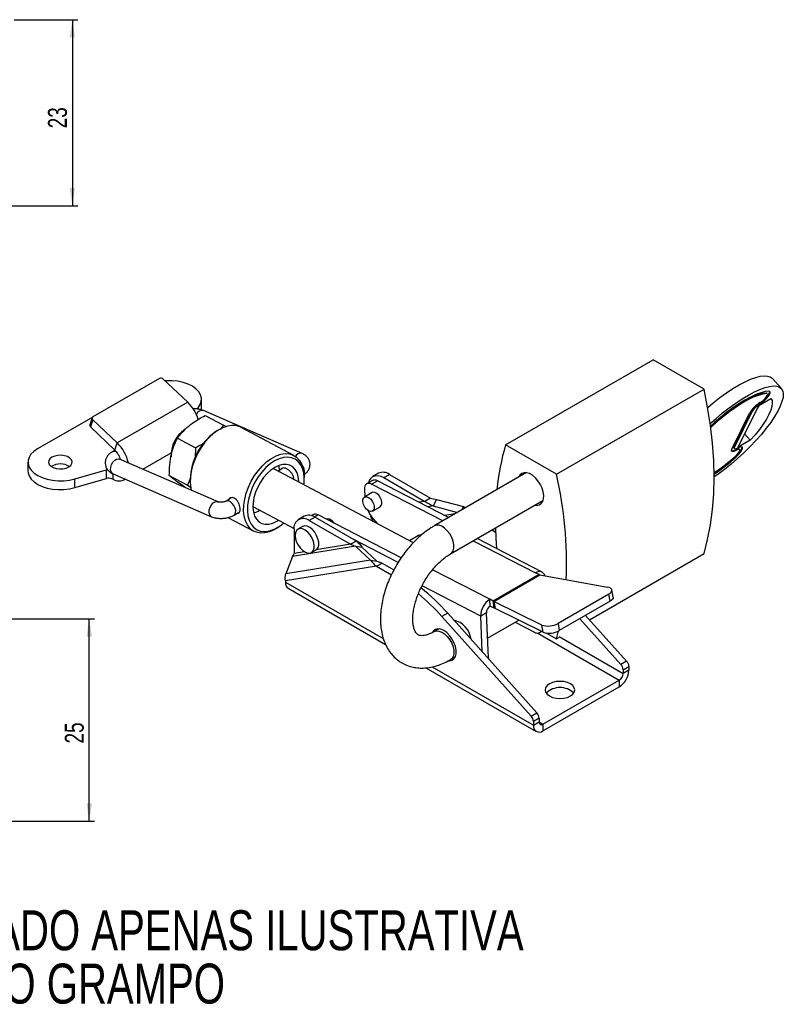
# Model space of a CAD drawing. Extents: x 26 to 267, y 57 to 181.
# Tile 4 of 4: x 173 to 267, y 57 to 179. Entities that reach past the tile are written whole.
import ezdxf

# ---------------------------------------------------------------- set-up
doc = ezdxf.new("R2010")
doc.units = 0
doc.header["$LTSCALE"] = 0.666667
doc.layers.get('0').update_dxf_attribs({"linetype": 'CONTINUOUS'})
doc.styles.add('SLDTEXTSTYLE0', font='TXT', dxfattribs={"width": 0.75})
doc.dimstyles.new('SLDDIMSTYLE0', dxfattribs={"dimtxt": 2.333333, "dimasz": 2.201333, "dimexe": 0, "dimexo": 0.0625, "dimgap": 0.583333, "dimtad": 1, "dimdec": 3, "dimrnd": 1e-09, "dimzin": 12, "dimtxsty": 'SLDTEXTSTYLE0', "dimsah": 1, "dimcen": 0.09, "dimazin": 3, "dimtfac": 1, "dimtdec": 3, "dimtofl": 0, "dimtmove": 0, "dimatfit": 3, "dimtolj": 1, "dimtzin": 12})
doc.dimstyles.new('SLDDIMSTYLE4', dxfattribs={"dimtxt": 2.333333, "dimasz": 2.201333, "dimexe": 0, "dimexo": 0.0625, "dimgap": 0.583333, "dimtad": 1, "dimdec": 0, "dimrnd": 1e-09, "dimzin": 12, "dimtxsty": 'SLDTEXTSTYLE0', "dimsah": 1, "dimcen": 0.09, "dimazin": 3, "dimtfac": 1, "dimtofl": 0, "dimtmove": 0, "dimatfit": 3, "dimtolj": 1, "dimtzin": 12})

# ---------------------------------------------------------------- blocks, each defined once
blk = doc.blocks.new('SW_NOTE_0')
at = {"color": 0, "linetype": 'CONTINUOUS', "char_height": 4.9389, "attachment_point": 1, "style": 'SLDTEXTSTYLE0'}
for s, insert in [('IMAGEM DO CADEADO APENAS ILUSTRATIVA', (0, 6.37)), ('NÃO ACOMPANHA O GRAMPO', (0, -0.22))]:
    blk.add_mtext(s, dxfattribs=dict(at, insert=insert))
blk = doc.blocks.new('_D_5')
at = {"color": 179, "linetype": 'CONTINUOUS'}
for p, q in [((170.93, 105.1), (182.03, 105.1)), ((181.37, 80.1), (181.37, 105.1)), ((170.93, 80.1), (182.03, 80.1))]:
    blk.add_line(p, q, dxfattribs=at)
for points in [[(181.37, 105.1), (181.03, 102.9), (181.71, 102.9)], [(181.37, 80.1), (181.71, 82.3), (181.03, 82.3)]]:
    blk.add_solid(points, dxfattribs=at)
at = {"color": 179, "linetype": 'CONTINUOUS', "insert": (178.36, 89.7, -9.75), "char_height": 2.333, "attachment_point": 1, "rotation": 90, "style": 'SLDTEXTSTYLE0'}
blk.add_mtext('25', dxfattribs=at)
blk = doc.blocks.new('_D_11')
at = {"color": 179, "linetype": 'CONTINUOUS'}
for p, q in [((172.09, 179.11), (179.95, 179.11)), ((179.29, 179.11), (179.29, 156.13)), ((171.51, 156.13), (179.95, 156.13))]:
    blk.add_line(p, q, dxfattribs=at)
for points in [[(179.29, 179.11), (178.95, 176.91), (179.62, 176.91)], [(179.29, 156.13), (179.62, 158.33), (178.95, 158.33)]]:
    blk.add_solid(points, dxfattribs=at)
at = {"color": 179, "linetype": 'CONTINUOUS', "insert": (176.28, 165.69, 0.1), "char_height": 2.333, "attachment_point": 1, "rotation": 90, "style": 'SLDTEXTSTYLE0'}
blk.add_mtext('23', dxfattribs=at)

msp = doc.modelspace()

# ---------------------------------------------------------------- linework, layer by layer
at = {"color": 7, "linetype": 'CONTINUOUS'}
for p, q in [((232.7971, 126.5778), (251.0247, 137.1004)), ((257.3101, 133.4719), (251.0247, 137.1004)), ((190.0664, 134.7972), (181.8168, 130.0348)), ((190.5265, 134.7203), (193.5454, 131.8542)), ((266.861, 133.5521), (265.7125, 134.8054)), ((239.0825, 122.9493), (257.3101, 133.4719)), ((264.9818, 132.9815), (265.0392, 132.9189)), ((265.1296, 132.89), (265.0722, 132.9527)), ((193.5454, 131.8542), (184.8244, 126.8197)), ((195.2449, 131.1224), (195.2449, 132.2111)), ((261.53, 126.3019), (264.0861, 131.4571)), ((264.119, 131.4761), (263.8928, 131.0671)), ((264.0613, 131.6131), (264.1187, 131.5504)), ((264.0861, 131.4571), (265.5782, 132.3184)), ((194.6858, 131.02), (194.8247, 131.1808)), ((195.2301, 130.9238), (195.2449, 131.1224)), ((207.6588, 125.5374), (195.4947, 130.8239)), ((195.7097, 130.2163), (197.9524, 129.0301)), ((260.7832, 126.1529), (262.9473, 130.5175)), ((261.04, 126.397), (263.2042, 130.7616)), ((261.0975, 126.3343), (263.2616, 130.6989)), ((263.2042, 130.7616), (263.2616, 130.6989)), ((181.8013, 130.0251), (174.9815, 126.0881)), ((181.7249, 129.9271), (181.4358, 129.0577)), ((181.8055, 129.6858), (181.5163, 128.8165)), ((184.8244, 126.8197), (181.8055, 129.6858)), ((197.9524, 129.0301), (197.5342, 128.501)), ((198.2273, 128.8422), (197.9524, 129.0301)), ((184.5353, 125.9504), (181.5163, 128.8165)), ((197.1106, 128.2865), (196.9055, 128.1464)), ((206.662, 125.275), (200.0681, 128.7626)), ((263.0221, 127.1632), (262.331, 127.9174)), ((184.5353, 125.9504), (184.8244, 126.8197)), ((192.2669, 127.4067), (194.5096, 126.2205)), ((239.0825, 122.9493), (232.7971, 126.5778)), ((263.0221, 127.1632), (261.53, 126.3019)), ((184.5604, 125.9261), (184.2324, 125.7368)), ((187.9787, 123.5962), (191.4822, 125.6187)), ((194.5096, 126.2205), (194.4602, 125.0359)), ((261.014, 126.1666), (261.0715, 126.1039)), ((261.04, 126.397), (261.0975, 126.3343)), ((261.2737, 125.9912), (261.3312, 125.9286)), ((261.7187, 126.011), (261.6612, 126.0736)), ((173.8099, 124.4553), (173.8099, 123.3665)), ((185.1238, 124.8369), (185.1218, 124.8377)), ((197.2879, 119.5504), (185.1238, 124.8369)), ((261.2279, 125.1589), (261.2853, 125.0962)), ((179.5947, 122.3887), (183.5087, 123.5152)), ((183.5087, 122.4265), (183.5087, 123.5152)), ((184.3267, 123.0027), (196.4907, 117.7161)), ((221.4099, 114.5048), (204.0862, 123.6678)), ((205.2906, 123.6911), (204.6937, 123.3465)), ((217.1209, 123.0783), (216.4138, 122.6701)), ((217.747, 122.5381), (218.4541, 122.9463)), ((218.4541, 122.9463), (223.5272, 120.0176)), ((235.381, 123.153), (223.9969, 116.5811)), ((179.5947, 121.3), (183.5087, 122.4265)), ((179.5947, 121.3), (179.5947, 122.3887)), ((184.2775, 122.3572), (184.1623, 122.4074)), ((185.6738, 122.2655), (185.8237, 122.3521)), ((191.2637, 122.8026), (193.5063, 121.6164)), ((193.8134, 122.3176), (193.5063, 121.6164)), ((193.8494, 122.3684), (193.849, 122.12)), ((207.9325, 122.3139), (207.9329, 122.5623)), ((216.349, 122.1802), (215.6419, 121.772)), ((216.2584, 121.7333), (216.9655, 122.1415)), ((225.0579, 117.1936), (216.2584, 121.7333)), ((225.765, 117.6018), (216.9655, 122.1415)), ((217.747, 122.5381), (222.8201, 119.6094)), ((193.5063, 121.6164), (193.9618, 121.3045)), ((216.3043, 120.6824), (215.3615, 120.1381)), ((215.367, 121.103), (215.409, 120.1656)), ((197.2732, 119.5564), (197.2879, 119.5504)), ((198.8051, 119.9471), (198.2678, 119.6369)), ((223.5272, 120.0176), (222.8201, 119.6094)), ((224.2868, 119.843), (223.8648, 119.0356)), ((224.2868, 119.843), (227.5849, 118.9606)), ((225.9967, 113.1169), (237.4103, 119.7058)), ((199.2677, 117.9048), (199.805, 118.215)), ((201.5926, 118.9533), (206.6722, 116.2666)), ((216.3614, 118.406), (217.3042, 118.9503)), ((223.8648, 119.0356), (226.8603, 118.2341)), ((227.5849, 118.9606), (227.3542, 118.5193)), ((227.5849, 118.9606), (227.8584, 118.8103)), ((198.5113, 117.6135), (201.7138, 115.9197)), ((207.9285, 117.7717), (207.2214, 117.3634)), ((209.2618, 117.6396), (208.5547, 117.2314)), ((208.5547, 117.2314), (213.6277, 114.3028)), ((209.0422, 117.9621), (208.8203, 117.834)), ((209.2618, 117.6396), (214.3349, 114.711)), ((219.9076, 112.636), (209.6588, 117.9234)), ((210.6474, 117.4168), (210.6443, 117.415)), ((210.8149, 117.4633), (210.6474, 117.4168)), ((216.104, 117.788), (216.4024, 117.1534)), ((216.45, 117.4617), (216.9745, 116.8508)), ((204.6713, 116.3958), (204.8764, 116.5359)), ((206.669, 116.1425), (206.669, 113.1841)), ((207.7214, 116.4974), (207.1557, 116.1708)), ((231.1285, 116.0794), (231.5616, 115.783)), ((213.6277, 114.3028), (214.3349, 114.711)), ((219.5262, 112.0598), (213.8947, 114.9651)), ((222.0595, 115.3965), (220.9429, 114.7519)), ((237.3263, 110.8616), (229.2804, 115.0125)), ((214.261, 114.0553), (206.5002, 112.8077)), ((208.8222, 113.284), (209.3879, 113.6105)), ((214.261, 114.0553), (216.1155, 112.3395)), ((214.261, 114.0553), (215.0638, 113.9548)), ((215.0638, 113.9548), (216.9183, 112.2391)), ((243.1719, 104.9873), (257.3101, 113.1491)), ((206.5002, 112.8077), (205.6743, 110.661)), ((216.1155, 112.3395), (205.6743, 110.661)), ((216.1155, 112.3395), (216.9183, 112.2391)), ((216.8445, 111.5833), (217.5516, 111.9915)), ((217.5516, 111.9915), (219.0036, 111.1533)), ((216.8445, 111.5833), (205.6011, 109.7759)), ((216.8445, 111.5833), (218.6904, 110.5177)), ((236.9291, 110.5539), (236.4996, 110.7755)), ((205.6011, 109.7759), (205.6011, 109.6364)), ((236.9291, 110.5539), (231.2723, 107.2883)), ((231.3468, 107.2506), (237.0174, 110.5242)), ((236.9291, 110.5539), (237.0174, 110.5242)), ((237.0174, 110.5242), (245.3985, 109.014)), ((205.9464, 108.8733), (217.9718, 101.9312)), ((246.0913, 107.7787), (245.9318, 108.6663)), ((230.8803, 106.6728), (230.8427, 107.5099)), ((231.2723, 107.2883), (230.8427, 107.5099)), ((231.2723, 107.2883), (231.3098, 106.4512)), ((231.3468, 107.2506), (231.2723, 107.2883)), ((237.2791, 104.3268), (231.3468, 107.2506)), ((231.3468, 107.2506), (231.5063, 106.363)), ((245.538, 108.1458), (239.2786, 104.5323)), ((245.6975, 107.2582), (239.4382, 103.6447)), ((245.6975, 107.2582), (245.538, 108.1458)), ((230.4339, 105.8426), (229.7268, 105.4344)), ((230.6841, 100.2623), (230.4339, 105.8426)), ((231.3098, 106.4512), (230.8803, 106.6728)), ((231.5063, 106.363), (231.3098, 106.4512)), ((237.4387, 103.4392), (231.5063, 106.363)), ((225.6505, 105.7841), (224.9433, 105.3758)), ((224.9433, 105.3758), (235.9703, 93.0678)), ((225.6505, 105.7841), (236.6775, 93.476)), ((226.4668, 104.9423), (226.4258, 104.9186)), ((229.925, 101.0129), (229.7268, 105.4344)), ((230.575, 102.6952), (234.4313, 104.9214)), ((234.0033, 104.6743), (236.3923, 103.4418)), ((241.9847, 105.1149), (247.0484, 99.463)), ((242.6918, 105.5231), (247.7555, 99.8712)), ((224.5812, 103.8538), (223.9969, 103.5164)), ((224.494, 103.8589), (224.4549, 103.7808)), ((237.0089, 103.4031), (237.2405, 103.5369)), ((237.4387, 103.4392), (237.2791, 104.3268)), ((239.0825, 102.6265), (239.3496, 103.5969)), ((239.2786, 104.5323), (239.4382, 103.6447)), ((237.8682, 103.3275), (239.0825, 102.6265)), ((239.0825, 102.6265), (239.373, 102.7942)), ((225.9967, 100.0522), (226.581, 100.3896)), ((226.4547, 100.3166), (226.5419, 100.3115)), ((230.6841, 100.2623), (230.6848, 100.1648)), ((247.7555, 99.8712), (247.0484, 99.463)), ((222.9668, 99.0476), (236.5876, 91.1845)), ((247.3204, 98.8126), (248.0275, 99.2208)), ((247.3204, 98.8126), (247.3204, 98.3428)), ((248.0275, 98.751), (247.3204, 98.3428)), ((248.0275, 99.2208), (248.0275, 98.751)), ((237.4209, 92.0835), (246.849, 97.5263)), ((246.849, 97.5263), (246.849, 96.7097)), ((237.4209, 91.267), (246.849, 96.7097)), ((235.9703, 93.0678), (236.6775, 93.476)), ((236.9495, 92.8256), (236.2424, 92.4174)), ((236.9495, 92.8256), (236.9495, 92.3558)), ((236.2424, 92.4174), (236.2424, 91.9476)), ((236.2424, 91.9476), (236.9495, 92.3558)), ((237.4209, 92.0835), (237.4209, 91.267))]:
    msp.add_line(p, q, dxfattribs=at)
at = {"color": 8, "linetype": 'CONTINUOUS'}
for p, q in [((194.8247, 131.1808), (194.8247, 131.005)), ((184.2775, 123.028), (184.2775, 122.3572)), ((222.8201, 119.6094), (222.0985, 119.4934)), ((223.8648, 119.0356), (223.1947, 118.9279)), ((226.5491, 118.0545), (225.2824, 117.8508)), ((209.6588, 117.9234), (209.2138, 117.6666)), ((216.1866, 117.8013), (216.104, 117.788)), ((225.8368, 117.6433), (225.7209, 117.6246)), ((228.8115, 114.7418), (236.4996, 110.7755)), ((207.9496, 113.39), (206.669, 113.1841)), ((213.6277, 114.3028), (209.4116, 113.625)), ((230.8427, 107.5099), (223.7841, 111.1514)), ((205.6011, 109.6364), (217.6949, 102.6548)), ((229.7268, 105.4344), (222.4843, 109.1708)), ((236.7768, 103.3408), (246.849, 97.5263)), ((239.4158, 102.906), (247.3204, 98.3428)), ((230.627, 100.2293), (230.6841, 100.2623)), ((223.7382, 99.1661), (236.2424, 91.9476)), ((236.9495, 92.3557), (237.4209, 92.0835))]:
    msp.add_line(p, q, dxfattribs=at)
at = {"color": 7, "linetype": 'CONTINUOUS', "flags": 128}
for points in [[(257.7634, 131.2039), (258.4566, 131.7811), (259.2743, 132.4183), (260.0861, 133.0038), (260.8815, 133.5299), (261.6498, 133.9899), (262.381, 134.3775), (263.0654, 134.6876), (263.6941, 134.9163), (264.2587, 135.0604), (264.7518, 135.1182), (265.1669, 135.0887), (265.4986, 134.9724), (265.7125, 134.8054)], [(194.8247, 131.1808), (195.0821, 131.5589), (195.2207, 131.9573), (195.2362, 132.3634), (195.1282, 132.7649), (194.9, 133.1492), (194.5586, 133.5045), (194.1147, 133.8197), (193.5819, 134.0852), (192.9768, 134.2926), (192.3181, 134.4356), (191.6261, 134.5098), (190.9224, 134.5128), (190.7554, 134.5029)], [(258.0825, 129.2136), (258.7922, 129.8475), (259.605, 130.5278), (260.4227, 131.1649), (261.2346, 131.7504), (262.0299, 132.2766), (262.7982, 132.7365), (263.5294, 133.1241), (264.2139, 133.4343), (264.8425, 133.663), (265.4071, 133.8071), (265.9002, 133.8648), (266.3154, 133.8354), (266.647, 133.7191), (266.8908, 133.5176), (267.0436, 133.2335), (267.1033, 132.8705), (267.0692, 132.4334), (266.9417, 131.928), (266.7225, 131.3609), (266.4144, 130.7397), (266.0216, 130.0724), (265.5492, 129.3679), (265.0034, 128.6354), (264.3915, 127.8847), (263.7214, 127.1255), (263.002, 126.368), (262.2428, 125.622), (261.4539, 124.8974), (260.6454, 124.2038), (259.8283, 123.5502), (259.0131, 122.9454), (258.5672, 122.6348)], [(257.3101, 113.1491), (257.7607, 114.8817), (258.1127, 116.6975), (258.3649, 118.5908), (258.5166, 120.5553), (258.5672, 122.5848), (258.5166, 124.6727), (258.3649, 126.8124), (258.1127, 128.9968), (257.7607, 131.219), (257.3101, 133.4719)], [(265.3203, 133.234), (264.8516, 133.1747), (264.3132, 133.0308), (263.7129, 132.8042), (263.0593, 132.4982), (262.3617, 132.1173), (261.63, 131.6667), (260.8748, 131.153), (260.1068, 130.5835), (259.337, 129.9663), (258.5764, 129.3103), (258.126, 128.8992)], [(264.9818, 132.9815), (264.5063, 132.9189), (263.9565, 132.7654), (263.3413, 132.5234), (262.6707, 132.1968), (261.9555, 131.7911), (261.2073, 131.3127), (260.4383, 130.7694), (259.661, 130.17), (258.8879, 129.5242), (258.1334, 128.8443)], [(265.0392, 132.9189), (264.5637, 132.8562), (264.0139, 132.7027), (263.3987, 132.4607), (262.7281, 132.1342), (262.0129, 131.7284), (261.2647, 131.25), (260.4958, 130.7067), (259.7184, 130.1073), (258.9453, 129.4616), (258.189, 128.7799), (258.1472, 128.7407)], [(264.0613, 131.6131), (264.3698, 131.8184), (264.6851, 132.0795), (264.9753, 132.3699), (265.2113, 132.6604), (265.3691, 132.9216), (265.4329, 133.1273), (265.4226, 133.2162)], [(264.1187, 131.5504), (264.4272, 131.7558), (264.7425, 132.0168), (265.0327, 132.3072), (265.2687, 132.5977), (265.4265, 132.859), (265.4904, 133.0646), (265.4537, 133.194), (265.3203, 133.234)], [(264.2465, 131.8082), (264.45, 131.9437), (264.658, 132.1159), (264.8495, 132.3075), (265.0052, 132.4991), (265.1093, 132.6714), (265.1514, 132.8071), (265.1272, 132.8925), (265.0392, 132.9189)], [(265.0722, 132.9527), (265.0698, 132.9551), (264.9818, 132.9815)], [(265.5782, 132.3184), (265.7078, 132.0614), (265.7469, 131.7284), (265.6949, 131.3245), (265.5526, 130.8562), (265.3222, 130.3309), (265.0075, 129.7568), (264.6133, 129.1431), (264.1459, 128.4995), (263.6127, 127.836), (263.0221, 127.1632)], [(200.0681, 128.7626), (199.9666, 128.8125), (199.4965, 128.9586), (198.9818, 128.9904), (198.4345, 128.9073), (197.8676, 128.7111), (197.2942, 128.4065), (196.7279, 128.0006), (196.1819, 127.5029), (195.6689, 126.9251), (195.2011, 126.2807), (194.7894, 125.5849), (194.4434, 124.8539), (194.1713, 124.1049), (193.9794, 123.3554), (193.8722, 122.623), (193.8522, 121.9249)], [(174.9815, 126.0881), (174.5296, 125.7766), (174.1792, 125.4243), (173.9412, 125.042), (173.8229, 124.6415), (173.8281, 124.2352), (173.9565, 123.8358), (174.2043, 123.4555), (174.5636, 123.1061), (175.0234, 122.7986), (175.5695, 122.5423), (176.1849, 122.3452), (176.8507, 122.2135), (177.5461, 122.1511), (178.2497, 122.1601), (178.9397, 122.2401), (179.5947, 122.3887)], [(178.847, 123.8566), (179.0972, 124.0495), (179.2431, 124.2753), (179.2728, 124.5157), (179.1841, 124.7511), (178.984, 124.9627), (178.6889, 125.1331), (178.3225, 125.2486), (177.9145, 125.2998), (177.4981, 125.2826), (177.107, 125.1984), (176.7728, 125.054), (176.5226, 124.861), (176.3768, 124.6352), (176.347, 124.3949), (176.4357, 124.1594), (176.6358, 123.9479), (176.931, 123.7775), (177.2974, 123.662), (177.7053, 123.6107), (178.1217, 123.6279), (178.5128, 123.7121), (178.847, 123.8566)], [(200.4461, 118.4372), (200.4661, 119.1353), (200.5733, 119.8677), (200.7652, 120.6172), (201.0373, 121.3662), (201.3833, 122.0972), (201.795, 122.793), (202.2628, 123.4374), (202.7758, 124.0152), (203.3218, 124.5129), (203.8881, 124.9188), (204.4615, 125.2234), (205.0284, 125.4196), (205.5757, 125.5028), (206.0904, 125.4709), (206.5605, 125.3249), (206.975, 125.068), (207.3242, 124.7063), (207.5999, 124.2484), (207.7956, 123.7048), (207.9067, 123.0884), (207.9329, 122.5623)], [(261.3312, 125.9286), (261.1582, 125.8391), (261.0063, 125.7822), (260.8814, 125.76), (260.7881, 125.7734), (260.7302, 125.8219), (260.7098, 125.9036), (260.7277, 126.0154), (260.7832, 126.1529)], [(261.2737, 125.9912), (261.1008, 125.9018), (260.9489, 125.8449), (260.8239, 125.8227), (260.7307, 125.8361), (260.721, 125.8405)], [(261.014, 126.1666), (261.0051, 126.1786), (260.9916, 126.2325), (261.0034, 126.3063), (261.04, 126.397)], [(261.459, 126.1863), (261.3449, 126.1273), (261.2447, 126.0898), (261.1622, 126.0751), (261.1007, 126.084), (261.0625, 126.116), (261.049, 126.1699), (261.0608, 126.2436), (261.0975, 126.3343)], [(261.2166, 125.2094), (261.4118, 125.3993), (261.574, 125.5922), (261.6866, 125.7686), (261.7384, 125.9107), (261.7241, 126.0042), (261.6453, 126.0398), (261.5097, 126.0136), (261.3312, 125.9286)], [(261.2853, 125.0962), (261.5813, 125.3841), (261.827, 125.6764), (261.9977, 125.9438), (262.0763, 126.1593), (262.0546, 126.301), (261.9351, 126.3549), (261.7296, 126.3153), (261.459, 126.1863)], [(207.8911, 121.6553), (207.9092, 121.8258), (207.9295, 122.4968), (207.8633, 123.1179), (207.7125, 123.6739), (207.4807, 124.1511), (207.1736, 124.5377), (206.7988, 124.8242), (206.3655, 125.0035), (205.8844, 125.0713), (205.3673, 125.0259), (204.827, 124.8684), (204.2767, 124.6026), (203.73, 124.2351), (203.2004, 123.775), (202.701, 123.2336), (202.2439, 122.6242), (201.8405, 121.9618), (201.5007, 121.2627), (201.2329, 120.5442), (201.0436, 119.824), (200.9375, 119.1197), (200.9173, 118.4487), (200.9173, 118.4487)], [(207.2542, 121.9922), (207.2518, 122.1056), (207.1883, 122.6593), (207.0408, 123.1466), (206.8137, 123.5526), (206.514, 123.8651), (206.1508, 124.0745), (205.7351, 124.1744), (205.2796, 124.1619), (204.798, 124.0373), (204.305, 123.8044), (203.8157, 123.4702), (203.3448, 123.045), (202.9067, 122.5416), (202.5147, 121.9754), (202.1806, 121.3635), (201.9147, 120.7245), (201.7251, 120.0779), (201.6174, 119.4433), (201.595, 118.8399), (201.6585, 118.2862), (201.806, 117.7989), (202.0331, 117.3929), (202.3328, 117.0804), (202.696, 116.871), (203.1117, 116.7711), (203.5672, 116.7836), (204.0488, 116.9082), (204.5417, 117.1411), (204.7606, 117.2777)], [(173.8099, 123.3665), (173.8281, 123.1465), (173.9565, 122.747), (174.2043, 122.3668), (174.5636, 122.0174), (175.0234, 121.7099), (175.5695, 121.4536), (176.1849, 121.2565), (176.8507, 121.1248), (177.5461, 121.0624), (178.2497, 121.0714), (178.9397, 121.1514), (179.5947, 121.3)], [(183.5087, 123.5152), (183.5874, 123.5344), (183.6308, 123.5421)], [(204.8914, 123.4606), (204.8333, 123.9049), (204.8028, 124.0391)], [(205.1275, 123.117), (205.0504, 123.1711), (204.8423, 123.2679)], [(236.4141, 119.1308), (236.645, 119.1058), (236.9498, 119.1614), (237.2002, 119.3233), (237.3826, 119.5828), (237.4873, 119.926), (237.5085, 120.3344), (237.4451, 120.7859), (237.3006, 121.2562), (237.0827, 121.7199), (236.8032, 122.152), (236.4772, 122.5293), (236.1222, 122.8314), (235.7574, 123.0421), (235.4023, 123.1498), (235.0763, 123.149), (234.7968, 123.0395), (234.579, 122.8273), (234.4712, 122.6278)], [(193.8522, 121.9249), (193.92, 121.2774), (193.984, 120.9863)], [(216.2584, 121.7333), (216.0757, 121.8067), (215.9019, 121.8343), (215.7438, 121.8151), (215.6074, 121.7499), (215.4979, 121.6412), (215.4195, 121.4931), (215.3753, 121.3114), (215.367, 121.103)], [(215.9139, 121.929), (216.005, 122.1996), (216.1792, 122.4755), (216.4137, 122.67), (216.6994, 122.7759), (217.0254, 122.7889), (217.3792, 122.7086), (217.747, 122.5381)], [(217.5103, 119.4521), (217.4549, 119.7603), (217.321, 120.0754), (217.1248, 120.3591), (216.8899, 120.5774), (216.6447, 120.704), (216.4187, 120.7234), (216.3043, 120.6824)], [(215.8614, 120.0886), (216.1033, 119.8998), (216.3159, 119.6352), (216.4738, 119.3268), (216.5578, 119.0119), (216.5578, 118.7283), (216.4738, 118.5103), (216.3159, 118.3842), (216.1033, 118.3652), (215.8614, 118.4556), (215.6196, 118.6444), (215.4069, 118.909), (215.249, 119.2173), (215.1651, 119.5323), (215.1651, 119.8159), (215.249, 120.0339), (215.4069, 120.16), (215.6196, 120.179), (215.8614, 120.0886)], [(204.6713, 116.3958), (204.201, 116.1103), (203.6292, 115.8592), (203.0705, 115.7191), (202.5379, 115.6934), (202.0441, 115.7826), (201.6004, 115.9846), (201.2175, 116.2948), (200.9041, 116.7058), (200.6677, 117.2081), (200.5139, 117.7897), (200.4461, 118.4372)], [(200.9173, 118.4487), (200.9834, 117.8276), (201.1343, 117.2716), (201.3661, 116.7944), (201.6732, 116.4078), (202.048, 116.1213), (202.4813, 115.942), (202.9624, 115.8742), (203.4795, 115.9196), (204.0198, 116.0771), (204.5701, 116.3429), (205.1168, 116.7104), (205.3975, 116.9408)], [(207.4348, 116.2484), (207.1747, 116.1813), (206.9751, 116.0064), (206.8506, 115.7367), (206.8105, 115.3921), (206.8579, 114.9982), (206.9891, 114.5842), (207.1945, 114.1809), (207.4588, 113.818), (207.7625, 113.5227), (208.0829, 113.3166), (208.3963, 113.2152), (208.6796, 113.226), (208.9116, 113.3481), (209.0752, 113.5725), (209.1583, 113.8826), (209.1546, 114.2553), (209.0645, 114.663), (208.8946, 115.0755), (208.6575, 115.4622), (208.3709, 115.7944), (208.0559, 116.0475), (207.736, 116.2026), (207.4348, 116.2484)], [(208.0005, 116.575), (207.7404, 116.5079), (207.7214, 116.4974)], [(209.3879, 113.6106), (209.4773, 113.6747), (209.6409, 113.8991), (209.724, 114.2091), (209.7203, 114.5819), (209.6301, 114.9896), (209.4602, 115.4021), (209.2232, 115.7888), (208.9365, 116.121), (208.6216, 116.3741), (208.3016, 116.5292), (208.0005, 116.575)], [(231.5479, 116.3216), (231.5906, 115.0542), (231.6692, 113.7801)], [(222.3672, 115.4272), (222.1739, 115.4375), (222.0595, 115.3965)], [(245.538, 108.1458), (245.7194, 108.2697), (245.8493, 108.401), (245.9214, 108.5338), (245.9325, 108.6617), (245.8821, 108.7788), (245.7724, 108.8795), (245.6086, 108.9591), (245.3985, 109.014)], [(246.0913, 107.7787), (246.0921, 107.7741), (246.081, 107.6462), (246.0088, 107.5134), (245.879, 107.3821), (245.6975, 107.2582)], [(225.7462, 99.9086), (225.8764, 99.9036), (226.1803, 99.9704), (226.4253, 100.1482), (226.5969, 100.4268), (226.6853, 100.7899), (226.6853, 101.2164), (226.5969, 101.6815), (226.4253, 102.1582), (226.1803, 102.6188), (225.8764, 103.0366), (225.531, 103.3872), (225.1644, 103.6503), (224.7977, 103.8105), (224.4524, 103.8586), (224.1484, 103.7918), (223.9035, 103.614), (223.7827, 103.4431)], [(238.2223, 95.5669), (238.602, 95.3987), (239.0442, 95.293), (239.5187, 95.2569), (239.9932, 95.293), (240.4353, 95.3987), (240.815, 95.5669), (241.1064, 95.7861), (241.2895, 96.0413), (241.352, 96.3153), (241.2895, 96.5892), (241.1064, 96.8444), (240.815, 97.0636), (240.4353, 97.2318), (239.9932, 97.3376), (239.5187, 97.3736), (239.0442, 97.3376), (238.602, 97.2318), (238.2223, 97.0636), (237.9309, 96.8444), (237.7478, 96.5892), (237.6853, 96.3153), (237.7478, 96.0413), (237.9309, 95.7861), (238.2223, 95.5669)]]:
    msp.add_lwpolyline(points, dxfattribs=at)
at = {"color": 8, "linetype": 'CONTINUOUS', "flags": 128}
for points in [[(184.3267, 123.0027), (184.2393, 123.054), (184.0905, 123.2419), (184.0181, 123.5116), (184.0311, 123.8305), (184.1278, 124.1602), (184.2966, 124.4609), (184.5171, 124.6963), (184.7627, 124.8381), (185.0037, 124.8691), (185.1238, 124.8369)], [(196.4905, 117.7162), (196.4033, 117.7675), (196.2545, 117.9554), (196.1822, 118.2251), (196.1952, 118.544), (196.2919, 118.8736), (196.4606, 119.1743), (196.6811, 119.4097), (196.9267, 119.5515), (197.1677, 119.5825), (197.2732, 119.5564)], [(199.2678, 117.9049), (199.3611, 117.9842), (199.4569, 118.19), (199.4695, 118.4659), (199.3976, 118.7786), (199.2496, 119.0903), (199.0436, 119.3635), (198.8042, 119.5653), (198.5605, 119.6712), (198.3418, 119.6685), (198.2762, 119.6416)], [(226.0001, 113.1189), (226.1409, 113.2286), (226.3117, 113.4887), (226.3998, 113.8343), (226.3998, 114.2437), (226.3117, 114.6911), (226.1409, 115.1484), (225.8982, 115.5869), (225.5989, 115.979), (225.2618, 116.3002), (224.908, 116.5301), (224.5598, 116.6544), (224.239, 116.6653), (223.9963, 116.5808)], [(223.9971, 103.5165), (224.239, 103.6006), (224.5598, 103.5898), (224.908, 103.4655), (225.2618, 103.2355), (225.5989, 102.9144), (225.8982, 102.5222), (226.1409, 102.0838), (226.3117, 101.6264), (226.3998, 101.179), (226.3998, 100.7697), (226.3117, 100.4241), (226.1409, 100.1639), (225.9962, 100.0519)]]:
    msp.add_lwpolyline(points, dxfattribs=at)
at = {"color": 7, "linetype": 'CONTINUOUS'}
for centre, radius, start, end in [((190.2407, 134.4255), 0.4106, 45.894787, 115.121764), ((190.0898, 128.2761), 4.9743, 16.899565, 45.997658), ((266.0962, 128.6471), 3.6625, 120.334, 149.289807), ((265.2816, 129.5277), 2.4162, 120.333995, 149.289774), ((265.339, 129.465), 2.4162, 120.334149, 149.289712), ((181.6609, 128.9988), 0.2327, 165.345617, 231.596783), ((181.9253, 129.8566), 0.2087, 121.322498, 234.950025), ((195.4028, 125.2497), 3.9275, 123.767236, 182.16341), ((201.2693, 122.141), 7.4234, 126.00384, 178.245072), ((181.4123, 123.2708), 4.9231, 12.826476, 46.124977), ((262.475, 118.0006), 30.8925, 163.880148, 174.34043), ((182.6053, 123.9562), 2.7751, 17.262502, 45.937019), ((260.3769, 126.5748), 1.652, 301.007881, 351.726189), ((261.5331, 125.7239), 0.3725, 69.875049, 134.132692), ((177.8099, 122.082), 2.1464, 58.440933, 121.55908), ((245.2337, 143.1178), 24.0034, 303.732885, 311.748246), ((244.1759, 144.2879), 25.626, 304.157967, 311.714522), ((244.2784, 144.1704), 25.555, 303.991167, 311.720864), ((217.673, 121.8559), 1.3413, 54.382435, 114.307136), ((191.4422, 111.9888), 48.8848, 357.592752, 12.956437), ((183.805, 121.373), 1.0944, 70.942351, 105.708763), ((185.0418, 123.4902), 1.3668, 235.998871, 304.11695), ((216.6225, 121.606), 0.636, 57.357046, 115.468184), ((200.9383, 119.6842), 0.7779, 328.719052, 15.921712), ((217.0174, 119.3614), 0.5012, 304.90268, 10.426511), ((200.539, 121.2492), 3.3038, 290.371016, 304.402662), ((209.3157, 117.3879), 0.636, 57.357046, 115.468184), ((219.9064, 120.4121), 4.5444, 204.773449, 220.483425), ((207.8186, 116.329), 1.1646, 50.796715, 189.214014), ((208.4806, 116.5493), 1.3413, 54.382435, 114.307136), ((210.6565, 116.4), 1.075, 29.205471, 81.530703), ((236.9624, 110.1799), 0.7543, 17.310895, 127.846807), ((206.3924, 109.5348), 0.7978, 172.680711, 236.007145), ((205.0254, 87.4198), 27.6159, 41.681365, 51.144438), ((204.0223, 86.717), 28.0329, 41.728809, 50.038721), ((232.1773, 105.4545), 2.4506, 122.996934, 180.469571), ((231.4141, 105.8507), 0.9803, 122.996938, 180.469567), ((225.7091, 102.179), 2.8485, 7.872406, 76.384343), ((236.7212, 103.8953), 0.5602, 234.04963, 324.319769), ((238.0474, 106.6807), 2.4761, 251.923941, 299.815783), ((238.207, 105.7931), 2.4761, 251.923841, 299.815827), ((246.9937, 99.1704), 1.0351, 2.791331, 42.610109), ((245.4688, 98.8674), 2.5613, 302.605483, 357.394511), ((246.2866, 98.7622), 1.0351, 2.791331, 42.610109), ((246.2969, 98.3893), 1.0245, 302.605492, 357.3945), ((239.5187, 94.2383), 2.376, 44.611548, 135.388456), ((235.2086, 92.367), 1.0351, 2.791331, 42.610109), ((235.9157, 92.7752), 1.0351, 2.791331, 42.610109), ((236.9609, 91.831), 0.7278, 170.785985, 309.203281), ((237.2369, 92.3091), 0.2911, 170.786007, 309.203265)]:
    msp.add_arc(centre, radius, start, end, dxfattribs=at)
at = {"color": 8, "linetype": 'CONTINUOUS'}
for centre, radius, start, end in [((195.353, 130.0156), 0.8207, 80.052232, 155.424411), ((184.44, 125.2089), 0.5672, 48.281346, 111.494221), ((207.4784, 124.8395), 0.7208, 75.514836, 152.739237), ((206.6793, 123.2935), 1.2701, 346.649315, 38.824146)]:
    msp.add_arc(centre, radius, start, end, dxfattribs=at)
at = {"color": 7, "linetype": 'CONTINUOUS'}
for points, knots in [([(192.2669, 127.4067), (192.3501, 127.5186), (192.6364, 127.9041), (193.2148, 128.549), (194.0282, 129.2245), (194.8786, 129.7773), (195.4316, 130.0694), (195.7097, 130.2163)], [0, 0, 0, 0, 0.10328111, 0.35563238, 0.6140411, 0.80591561, 1, 1, 1, 1]), ([(195.4947, 130.8239), (195.4104, 130.8571), (195.1848, 130.9459), (194.7818, 131.0219), (194.4303, 131.0551), (194.2408, 131.0375), (194.2164, 131.0352)], [0, 0, 0, 0, 0.21770034, 0.5820247, 0.94617741, 1, 1, 1, 1]), ([(191.2637, 122.8026), (191.2718, 123.244), (191.2881, 124.1363), (191.4906, 125.3641), (191.8256, 126.463), (192.1189, 127.0902), (192.2669, 127.4067)], [0, 0, 0, 0, 0.26460237, 0.53494231, 0.7653403, 1, 1, 1, 1]), ([(195.5754, 126.8381), (195.3719, 126.7069), (195.0318, 126.4875), (194.6593, 126.297), (194.5096, 126.2205)], [0, 0, 0, 0, 0.59824596, 1, 1, 1, 1]), ([(184.2324, 125.7368), (184.1544, 125.6881), (183.9588, 125.5662), (183.7017, 125.3263), (183.4852, 125.012), (183.3578, 124.6665), (183.324, 124.2952), (183.3944, 123.9288), (183.5595, 123.6), (183.7934, 123.3302), (184.054, 123.1333), (184.2448, 123.0419), (184.3267, 123.0027)], [0, 0, 0, 0, 0.07802014, 0.19552848, 0.30310391, 0.40615738, 0.50764249, 0.61615649, 0.71818093, 0.81827761, 0.92199369, 1, 1, 1, 1]), ([(207.8827, 122.8887), (207.9163, 122.9102), (208.0665, 123.006), (208.2829, 123.2147), (208.5005, 123.5279), (208.6276, 123.8736), (208.6615, 124.2449), (208.591, 124.6113), (208.4259, 124.9401), (208.192, 125.2099), (207.9314, 125.4067), (207.7407, 125.4982), (207.6588, 125.5374)], [0, 0, 0, 0, 0.03548904, 0.15841805, 0.27095596, 0.37876334, 0.48492994, 0.59844974, 0.70518056, 0.80989471, 0.91839525, 1, 1, 1, 1]), ([(205.1441, 123.6065), (205.1665, 123.6502), (205.2187, 123.752), (205.374, 123.7942), (205.593, 123.7473), (205.8507, 123.6049), (206.1128, 123.3912), (206.3516, 123.1198), (206.524, 122.8115), (206.6051, 122.5386), (206.5834, 122.3978), (206.5761, 122.3508)], [0, 0, 0, 0, 0.09204263, 0.21438181, 0.33743124, 0.45679146, 0.57389722, 0.69359992, 0.81673878, 0.93889954, 1, 1, 1, 1]), ([(193.3032, 121.2821), (193.1512, 121.3857), (192.7046, 121.6898), (192.1341, 122.1014), (191.6111, 122.5033), (191.3802, 122.7022), (191.2637, 122.8026)], [0, 0, 0, 0, 0.1595609, 0.46851512, 0.73182234, 1, 1, 1, 1]), ([(198.2678, 119.6369), (198.2507, 119.6277), (198.211, 119.6062), (198.0971, 119.5626), (197.9326, 119.5216), (197.7331, 119.4966), (197.5404, 119.4975), (197.3936, 119.5173), (197.3141, 119.5396), (197.2949, 119.5475), (197.2879, 119.5504)], [0, 0, 0, 0, 0.094030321, 0.21764501, 0.357249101, 0.51225767, 0.674395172, 0.809646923, 0.929850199, 1, 1, 1, 1]), ([(199.6628, 118.1329), (199.7131, 118.1315), (199.8318, 118.1281), (199.9529, 118.2443), (200.0252, 118.4571), (200.0267, 118.7499), (199.9619, 119.0829), (199.834, 119.4206), (199.6469, 119.7242), (199.4127, 119.9519), (199.1541, 120.074), (198.9062, 120.0756), (198.7152, 119.9945), (198.6492, 119.8832), (198.6256, 119.8435)], [0, 0, 0, 0, 0.06542898, 0.15447969, 0.24430337, 0.33291645, 0.42025886, 0.50817308, 0.59763965, 0.68728435, 0.77536952, 0.86260964, 0.95101267, 1, 1, 1, 1]), ([(196.4907, 117.7161), (196.575, 117.6831), (196.8006, 117.5947), (197.2036, 117.5141), (197.6932, 117.487), (198.1917, 117.5295), (198.6784, 117.6396), (199.0341, 117.7762), (199.2202, 117.8787), (199.2677, 117.9048)], [0, 0, 0, 0, 0.10001099, 0.26738068, 0.43467152, 0.60079882, 0.76841203, 0.94085572, 1, 1, 1, 1]), ([(223.9969, 116.5811), (223.853, 116.495), (223.4463, 116.2516), (222.7936, 115.7828), (222.0519, 115.1562), (221.3447, 114.4575), (220.6776, 113.6965), (220.0565, 112.8813), (219.4866, 112.0204), (218.9729, 111.1222), (218.5204, 110.1951), (218.1336, 109.2477), (217.817, 108.2882), (217.575, 107.3247), (217.4119, 106.3652), (217.3323, 105.4178), (217.341, 104.4918), (217.4424, 103.5985), (217.6394, 102.7517), (217.9313, 101.9669), (218.3133, 101.2589), (218.7761, 100.6397), (219.3082, 100.1168), (219.8977, 99.6938), (220.5337, 99.3715), (221.2068, 99.1493), (221.9096, 99.0258), (222.6374, 99), (223.3869, 99.072), (224.1549, 99.2426), (224.9357, 99.5139), (225.5508, 99.8011), (225.9029, 99.9994), (225.9967, 100.0522)], [0, 0, 0, 0, 0.01899714, 0.05370442, 0.08833328, 0.12286635, 0.15727999, 0.19158981, 0.22583152, 0.26005063, 0.29429618, 0.32860457, 0.36302899, 0.39762111, 0.4324255, 0.46746782, 0.5027321, 0.53810055, 0.57328422, 0.60791821, 0.64164339, 0.67426195, 0.70580879, 0.73650667, 0.76668138, 0.79665656, 0.82673077, 0.85725528, 0.88851827, 0.92069686, 0.95380871, 0.98769968, 1, 1, 1, 1]), ([(223.9969, 103.5164), (223.9136, 103.4702), (223.6727, 103.3362), (223.2999, 103.1755), (222.9074, 103.058), (222.5792, 103.0095), (222.3205, 103.0141), (222.1251, 103.056), (221.9778, 103.124), (221.8447, 103.2278), (221.7033, 103.4047), (221.5693, 103.6562), (221.4514, 104.0011), (221.3673, 104.4431), (221.3313, 104.9583), (221.3508, 105.5394), (221.431, 106.1759), (221.575, 106.8555), (221.784, 107.5649), (222.0564, 108.2896), (222.3888, 109.0147), (222.7759, 109.7256), (223.2104, 110.4079), (223.6833, 111.048), (224.1842, 111.6335), (224.7015, 112.1541), (225.2221, 112.5996), (225.6566, 112.9132), (225.9089, 113.0643), (225.9967, 113.1169)], [0, 0, 0, 0, 0.01921984, 0.05563757, 0.09189394, 0.12830619, 0.16557568, 0.20520056, 0.25052754, 0.29992929, 0.33912299, 0.37541079, 0.41396358, 0.45099108, 0.48766673, 0.52442473, 0.56148838, 0.5989373, 0.63675645, 0.67488535, 0.71324259, 0.75173822, 0.79027957, 0.82875352, 0.86705586, 0.90509592, 0.94279049, 0.98007382, 1, 1, 1, 1])]:
    msp.add_open_spline(points, degree=3, knots=knots, dxfattribs=at)
for points in [[(223.8648, 119.0356), (223.4759, 119.1745), (223.121, 119.3757), (222.8201, 119.6094)], [(223.5272, 120.0176), (223.7614, 119.9425), (224.0175, 119.8803), (224.2868, 119.843)], [(214.3349, 114.711), (214.6354, 114.4774), (214.8809, 114.2124), (215.0638, 113.9548)], [(206.5002, 112.8077), (206.5806, 112.9355), (206.6358, 113.0659), (206.669, 113.1841)], [(213.6277, 114.3028), (213.8619, 114.2277), (214.0739, 114.14), (214.261, 114.0553)], [(216.1155, 112.3395), (216.2986, 112.0817), (216.5436, 111.8171), (216.8445, 111.5833)], [(216.9183, 112.2391), (217.1054, 112.1544), (217.3174, 112.0667), (217.5516, 111.9915)], [(205.6011, 109.7759), (205.5678, 110.0528), (205.5897, 110.36), (205.6743, 110.661)]]:
    msp.add_open_spline(points, degree=3, dxfattribs=at)

# ---------------------------------------------------------------- block references
at = {"color": 179, "linetype": 'CONTINUOUS'}
msp.add_blockref('SW_NOTE_0', (125.4866, 62.7228), dxfattribs=at)

# ---------------------------------------------------------------- dimensions: what is measured, and where the dimension line sits
for base, p1, p2, dimstyle, picture, middle in [((179.2853, 156.1305), (171.4229, 179.1088), (170.8432, 156.1305), 'SLDDIMSTYLE4', '_D_11', (179.2853, 168.3635)), ((181.3671, 105.0973), (170.2661, 80.0973), (170.2661, 105.0973), 'SLDDIMSTYLE0', '_D_5', (181.3671, 92.3718))]:
    dim = msp.add_linear_dim(base=base, p1=p1, p2=p2, angle=90, dimstyle=dimstyle, dxfattribs=at)
    dim.commit()
    dim.dimension.update_dxf_attribs({"geometry": picture, "text_midpoint": middle, "dimtype": 160})

doc.saveas('drawing.dxf')
